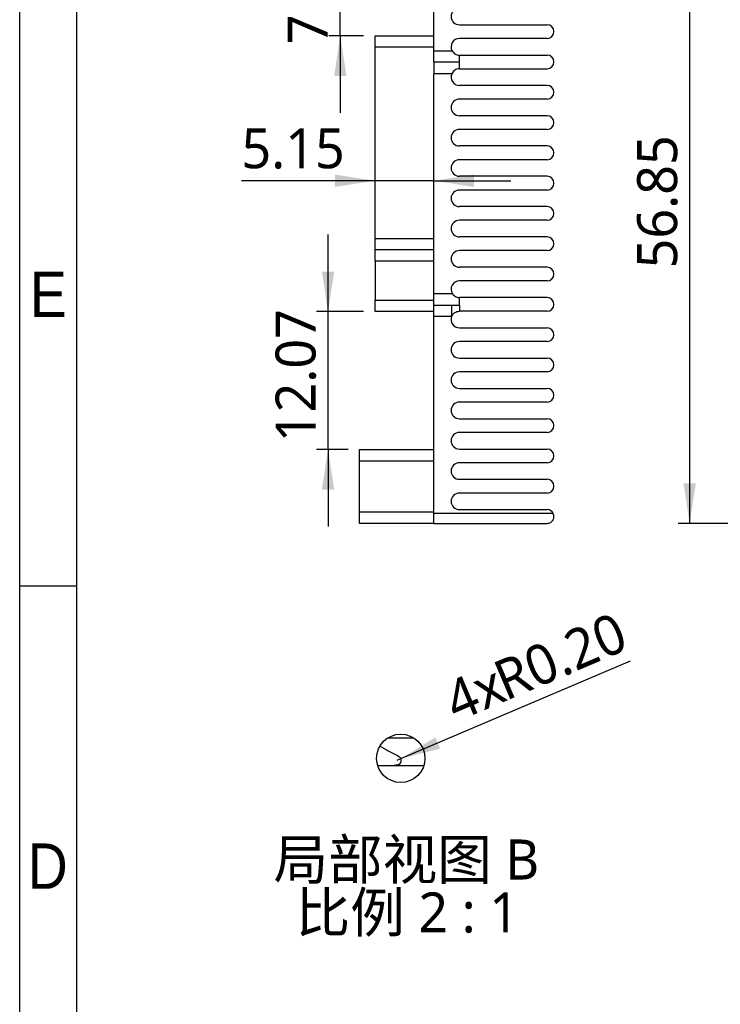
# Model space of a CAD drawing. Header units: millimetres. Extents: x 3 to 207, y 3 to 294.
# Tile 7 of 10: x 3 to 64, y 162 to 248. Entities that reach past the tile are written whole.
import ezdxf

# ---------------------------------------------------------------- set-up
doc = ezdxf.new("R2010")
doc.units = ezdxf.units.MM
for name, color, linetype in [('几何体', 7, 'Continuous'), ('尺寸', 3, 'Continuous'), ('局部视图边界', 6, 'Continuous'), ('注释', 7, 'Continuous'), ('草图直线', 1, 'Continuous')]:
    doc.layers.add(name, color=color, linetype=linetype)
doc.styles.add('SLDTEXTSTYLE0', font='Microsoft YaHei.ttf', dxfattribs={"bigfont": 'bigfont'})
doc.styles.add('SLDTEXTSTYLE1', font='Microsoft YaHei.ttf')
doc.styles.add('SLDTEXTSTYLE2', font='Gothic.ttf', dxfattribs={"width": 0.913})
doc.dimstyles.new('SLDDIMSTYLE1', dxfattribs={"dimtxt": 3.5, "dimasz": 3.5, "dimexe": 0, "dimexo": 0.0625, "dimgap": 0.875, "dimtad": 1, "dimrnd": 1e-09, "dimzin": 12, "dimdsep": 46, "dimtxsty": 'SLDTEXTSTYLE1', "dimsah": 1, "dimcen": 0.09, "dimadec": 0, "dimazin": 3, "dimtfac": 1, "dimtofl": 0, "dimtmove": 0, "dimatfit": 3, "dimfxl": 0, "dimfrac": 2, "dimtolj": 1, "dimtzin": 12, "dimarcsym": 0})
doc.dimstyles.new('SLDDIMSTYLE5', dxfattribs={"dimtxt": 3.5, "dimasz": 3.5, "dimexe": 0, "dimexo": 0.0625, "dimgap": 0.875, "dimtad": 1, "dimrnd": 1e-09, "dimzin": 12, "dimdsep": 46, "dimtxsty": 'SLDTEXTSTYLE1', "dimsah": 1, "dimcen": 0.09, "dimadec": 0, "dimazin": 3, "dimtfac": 1, "dimtmove": 0, "dimatfit": 0, "dimfxl": 0, "dimfrac": 2, "dimtolj": 1, "dimtzin": 12, "dimarcsym": 0})
doc.dimstyles.new('SLDDIMSTYLE9', dxfattribs={"dimtxt": 3.5, "dimasz": 3.5, "dimexe": 0, "dimexo": 0.0625, "dimgap": 0.875, "dimtad": 1, "dimlfac": 0.5, "dimrnd": 1e-09, "dimzin": 0, "dimdsep": 46, "dimtxsty": 'SLDTEXTSTYLE1', "dimsah": 1, "dimcen": 0, "dimadec": 0, "dimazin": 0, "dimtfac": 1, "dimtofl": 0, "dimtmove": 0, "dimatfit": 3, "dimfxl": 0, "dimfrac": 2, "dimtolj": 1, "dimtzin": 12, "dimarcsym": 0})

# ---------------------------------------------------------------- blocks, each defined once
blk = doc.blocks.new('_D')
at = {"layer": '尺寸', "transparency": 16777216}
for p, q in [((67.708, 260.858), (60.615, 260.858)), ((61.615, 260.858), (61.615, 204.008)), ((71.916, 204.008), (60.615, 204.008))]:
    blk.add_line(p, q, dxfattribs=at)
for points in [[(61.615, 260.858), (61.076, 257.358), (62.153, 257.358)], [(61.615, 204.008), (62.153, 207.508), (61.076, 207.508)]]:
    blk.add_solid(points, dxfattribs=at)
at = {"layer": '尺寸', "transparency": 16777216, "insert": (57.022, 226.301), "char_height": 3.5, "attachment_point": 1, "rotation": 90, "style": 'SLDTEXTSTYLE1'}
blk.add_mtext('56.85', dxfattribs=at)
blk = doc.blocks.new('_D_4')
at = {"layer": '尺寸', "transparency": 16777216}
for p, q in [((31.049, 254.258), (31.049, 260.989)), ((31.742, 254.258), (30.049, 254.258)), ((31.049, 246.638), (31.049, 254.258)), ((33.092, 246.638), (30.049, 246.638)), ((31.049, 246.638), (31.049, 239.907))]:
    blk.add_line(p, q, dxfattribs=at)
for points in [[(31.049, 254.258), (31.588, 257.758), (30.511, 257.758)], [(31.049, 246.638), (30.511, 243.138), (31.588, 243.138)]]:
    blk.add_solid(points, dxfattribs=at)
at = {"layer": '尺寸', "transparency": 16777216, "insert": (26.457, 245.895), "char_height": 3.5, "attachment_point": 1, "rotation": 90, "style": 'SLDTEXTSTYLE1'}
blk.add_mtext('7.62', dxfattribs=at)
blk = doc.blocks.new('_D_5')
at = {"layer": '尺寸', "transparency": 16777216}
for p, q in [((34.092, 233.968), (22.404, 233.968)), ((39.242, 233.968), (34.092, 233.968)), ((39.242, 233.968), (45.973, 233.968))]:
    blk.add_line(p, q, dxfattribs=at)
for points in [[(34.092, 233.968), (30.592, 234.506), (30.592, 233.429)], [(39.242, 233.968), (42.742, 233.429), (42.742, 234.506)]]:
    blk.add_solid(points, dxfattribs=at)
at = {"layer": '尺寸', "transparency": 16777216, "insert": (22.404, 238.56), "char_height": 3.5, "attachment_point": 1, "style": 'SLDTEXTSTYLE1'}
blk.add_mtext('5.15', dxfattribs=at)
blk = doc.blocks.new('_D_6')
at = {"layer": '尺寸', "transparency": 16777216}
for p, q in [((29.977, 222.528), (29.977, 229.259)), ((33.092, 222.528), (28.977, 222.528)), ((29.977, 210.458), (29.977, 222.528)), ((31.742, 210.458), (28.977, 210.458)), ((29.977, 210.458), (29.977, 203.727))]:
    blk.add_line(p, q, dxfattribs=at)
for points in [[(29.977, 222.528), (30.516, 226.028), (29.439, 226.028)], [(29.977, 210.458), (29.439, 206.958), (30.516, 206.958)]]:
    blk.add_solid(points, dxfattribs=at)
at = {"layer": '尺寸', "transparency": 16777216, "insert": (25.385, 211.096), "char_height": 3.5, "attachment_point": 1, "rotation": 90, "style": 'SLDTEXTSTYLE1'}
blk.add_mtext('12.07', dxfattribs=at)
blk = doc.blocks.new('_D_17')
at = {"layer": '尺寸', "transparency": 16777216}
for q in [(56.444, 191.975), (35.986, 183.274)]:
    blk.add_line((36.354, 183.431), q, dxfattribs=at)
blk.add_solid([(36.354, 183.431), (39.786, 184.305), (39.364, 185.296)], dxfattribs=at)
at = {"layer": '尺寸', "transparency": 16777216, "char_height": 3.5, "attachment_point": 1, "rotation": 23.0408, "style": 'SLDTEXTSTYLE1'}
for s, insert in [('R0.20', (44.142, 191.675)), ('4x', (39.803, 189.829))]:
    blk.add_mtext(s, dxfattribs=dict(at, insert=insert))

msp = doc.modelspace()

# ---------------------------------------------------------------- linework, layer by layer
at = {"layer": '几何体'}
for p, q in [((39.2421186, 245.327966), (39.2421186, 253.857977)), ((41.4671186, 247.607894), (49.1421186, 247.607894)), ((34.0921186, 246.637982), (39.2421186, 246.637982)), ((34.0921186, 245.637982), (34.0921186, 246.637982)), ((49.1421186, 246.407894), (41.4671186, 246.407894)), ((39.2421186, 245.637982), (34.0921186, 245.637982)), ((34.0921186, 228.92784), (34.0921186, 245.637982)), ((39.2421186, 245.327966), (40.834939, 245.327966)), ((41.4671186, 244.957894), (49.1421186, 244.957894)), ((39.2421186, 244.327966), (39.2421186, 243.327966)), ((41.4721186, 244.327966), (39.2421186, 244.327966)), ((41.4671186, 243.757894), (41.4721186, 243.757894)), ((41.4721186, 243.757894), (41.4721186, 244.327966)), ((41.4721186, 243.757894), (49.1421186, 243.757894)), ((39.2421186, 224.097671), (39.2421186, 243.327966)), ((40.8048819, 243.327966), (39.2421186, 243.327966)), ((49.1421186, 242.307894), (41.4671186, 242.307894)), ((49.1421186, 241.107894), (41.4671186, 241.107894)), ((49.1421186, 239.657894), (41.4671186, 239.657894)), ((49.1421186, 238.457894), (41.4671186, 238.457894)), ((49.1421186, 237.007894), (41.4671186, 237.007894)), ((49.1421186, 235.807894), (41.4671186, 235.807894)), ((49.1421186, 234.357894), (41.4671186, 234.357894)), ((49.1421186, 233.157894), (41.4671186, 233.157894)), ((49.1421186, 231.707894), (41.4671186, 231.707894)), ((49.1421186, 230.507894), (41.4671186, 230.507894)), ((49.1421186, 229.057894), (41.4671186, 229.057894)), ((34.0921186, 228.92784), (39.2421186, 228.92784)), ((34.0921186, 227.92784), (34.0921186, 228.92784)), ((39.2421186, 227.92784), (34.0921186, 227.92784)), ((34.0921186, 226.92784), (34.0921186, 227.92784)), ((49.1421186, 227.857894), (41.4671186, 227.857894)), ((39.2421186, 226.92784), (34.0921186, 226.92784)), ((34.0921186, 226.92784), (34.0921186, 223.52784)), ((49.1421186, 226.407894), (41.4671186, 226.407894)), ((49.1421186, 225.207894), (41.4671186, 225.207894)), ((39.2421186, 224.097671), (40.8529295, 224.097671)), ((39.2421186, 223.097671), (39.2421186, 224.097671)), ((34.0921186, 223.52784), (39.2421186, 223.52784)), ((34.0921186, 222.52784), (34.0921186, 223.52784)), ((39.2421186, 223.097671), (41.4721186, 223.097671)), ((41.4721186, 223.757894), (41.4671186, 223.757894)), ((41.4721186, 223.097671), (41.4721186, 223.757894)), ((49.1421186, 223.757894), (41.4721186, 223.757894)), ((39.2421186, 222.52784), (34.0921186, 222.52784)), ((49.1421186, 222.557894), (41.4671186, 222.557894)), ((40.7921978, 222.097671), (39.2421186, 222.097671)), ((39.2421186, 204.857894), (39.2421186, 222.097671)), ((41.4671186, 221.107894), (49.1421186, 221.107894)), ((49.1421186, 219.907894), (41.4671186, 219.907894)), ((41.4671186, 218.457894), (49.1421186, 218.457894)), ((49.1421186, 217.257894), (41.4671186, 217.257894)), ((41.4671186, 215.807894), (49.1421186, 215.807894)), ((49.1421186, 214.607894), (41.4671186, 214.607894)), ((41.4671186, 213.157894), (49.1421186, 213.157894)), ((49.1421186, 211.957894), (41.4671186, 211.957894)), ((32.7421186, 210.458065), (39.2421186, 210.458065)), ((32.7421186, 209.458065), (32.7421186, 210.458065)), ((41.4671186, 210.507894), (49.1421186, 210.507894)), ((39.2421186, 209.458065), (32.7421186, 209.458065)), ((32.7421186, 205.007894), (32.7421186, 209.458065)), ((49.1421186, 209.307894), (41.4671186, 209.307894)), ((41.4671186, 207.857894), (49.1421186, 207.857894)), ((49.1421186, 206.657894), (41.4671186, 206.657894)), ((32.7421186, 204.007894), (32.7421186, 205.007894)), ((32.7421186, 205.007894), (39.2421186, 205.007894)), ((41.4671186, 205.207894), (49.1421186, 205.207894)), ((49.6875542, 204.857894), (39.2421186, 204.857894)), ((39.2421186, 204.007894), (39.2421186, 204.857894)), ((39.2421186, 204.007894), (32.7421186, 204.007894)), ((39.2421186, 204.007894), (49.1421186, 204.007894)), ((37.4932385, 185.2346386), (35.1902379, 185.2346386)), ((34.3173596, 182.834639), (35.7722456, 182.834639)), ((35.7722456, 182.834639), (38.3661168, 182.834639))]:
    msp.add_line(p, q, dxfattribs=at)
for centre, radius, start, end in [((41.4671186, 248.332894), 0.725, 90, 270), ((49.1421186, 247.007894), 0.6, 270, 90), ((41.4671186, 245.682894), 0.725, 90, 209.311394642), ((49.1421186, 244.357894), 0.6, 270, 90), ((41.4671186, 243.032894), 0.725, 155.983741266, 270), ((49.1421186, 241.707894), 0.6, 270, 90), ((41.4671186, 240.382894), 0.725, 90, 270), ((49.1421186, 239.057894), 0.6, 270, 90), ((41.4671186, 237.732894), 0.725, 90, 270), ((49.1421186, 236.407894), 0.6, 270, 90), ((41.4671186, 235.082894), 0.725, 90, 270), ((49.1421186, 233.757894), 0.6, 270, 90), ((41.4671186, 232.432894), 0.725, 90, 270), ((49.1421186, 231.107894), 0.6, 270, 90), ((41.4671186, 229.782894), 0.725, 90, 270), ((49.1421186, 228.457894), 0.6, 270, 90), ((41.4671186, 227.132894), 0.725, 90, 270), ((49.1421186, 225.807894), 0.6, 270, 90), ((41.4671186, 224.482894), 0.725, 90, 212.096177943), ((49.1421186, 223.157894), 0.6, 270, 90), ((41.4671186, 221.832894), 0.725, 158.579514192, 270), ((49.1421186, 220.507894), 0.6, 270, 90), ((41.4671186, 219.182894), 0.725, 90, 270), ((49.1421186, 217.857894), 0.6, 270, 90), ((41.4671186, 216.532894), 0.725, 90, 270), ((49.1421186, 215.207894), 0.6, 270, 90), ((41.4671186, 213.882894), 0.725, 90, 270), ((49.1421186, 212.557894), 0.6, 270, 90), ((41.4671186, 211.232894), 0.725, 90, 270), ((49.1421186, 209.907894), 0.6, 270, 90), ((41.4671186, 208.582894), 0.725, 90, 270), ((49.1421186, 207.257894), 0.6, 270, 90), ((41.4671186, 205.932894), 0.725, 90, 270), ((49.1421186, 204.607894), 0.6, 24.624318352, 90)]:
    msp.add_arc(centre, radius, start, end, dxfattribs=at)
for points, knots in [([(39.2421186, 244.327966), (39.2421186, 244.3290092), (39.2421186, 244.3310193), (39.2421186, 244.348917), (39.2421186, 244.3780703), (39.2421186, 244.4194299), (39.2421186, 244.472889), (39.2421186, 244.5385586), (39.2421186, 244.6163964), (39.2421186, 244.7062782), (39.2421186, 244.8080329), (39.2421186, 244.9215213), (39.2421186, 245.0466688), (39.2421186, 245.1834651), (39.2421186, 245.2785986), (39.2421186, 245.327966)], [0, 0, 0, 0, 0.09126111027, 0.17586488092, 0.25460417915, 0.32846098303, 0.39862257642, 0.46647051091, 0.53352948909, 0.60137742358, 0.67153901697, 0.74539582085, 0.82413511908, 0.90873888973, 1, 1, 1, 1]), ([(40.834939, 245.327966), (40.8977372, 245.216113), (40.9912268, 245.1209334), (41.2143272, 244.9912515), (41.3419918, 244.9570138), (41.4721186, 244.9579113)], [0, 0, 0, 0, 0.5, 0.5, 1, 1, 1, 1]), ([(41.4671186, 243.757894), (41.3276797, 243.757894), (41.1872373, 243.7157488), (40.9561722, 243.5653957), (40.8626733, 243.4576686), (40.8048819, 243.327966)], [0, 0, 0, 0, 0.5, 0.5, 1, 1, 1, 1]), ([(40.8529295, 224.097671), (40.9187725, 223.9926928), (41.0099868, 223.9072653), (41.2220962, 223.7898702), (41.3435904, 223.757894), (41.4671186, 223.757894)], [0, 0, 0, 0, 0.5, 0.5, 1, 1, 1, 1]), ([(39.2421186, 222.097671), (39.2421186, 222.1470384), (39.2421186, 222.2421719), (39.2421186, 222.3789682), (39.2421186, 222.5041158), (39.2421186, 222.6176042), (39.2421186, 222.7193588), (39.2421186, 222.8092407), (39.2421186, 222.8870784), (39.2421186, 222.952748), (39.2421186, 223.0062071), (39.2421186, 223.0475668), (39.2421186, 223.07672), (39.2421186, 223.0946177), (39.2421186, 223.0966279), (39.2421186, 223.097671)], [0, 0, 0, 0, 0.0912611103, 0.1758648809, 0.2546041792, 0.328460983, 0.3986225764, 0.4664705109, 0.5335294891, 0.6013774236, 0.671539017, 0.7453958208, 0.8241351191, 0.9087388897, 1, 1, 1, 1]), ([(41.4721186, 223.097671), (41.4721186, 223.0966889), (41.4721186, 223.0947705), (41.4721186, 223.0781997), (41.4721186, 223.0513757), (41.4721186, 223.0134113), (41.4721186, 222.9645137), (41.4721186, 222.9046402), (41.4721186, 222.833879), (41.4721186, 222.7521879), (41.4721186, 222.6600133), (41.4721186, 222.5923833), (41.4721186, 222.557761)], [0, 0, 0, 0, 0.1077390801, 0.2104550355, 0.3092363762, 0.4053054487, 0.4999897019, 0.5946748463, 0.6907465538, 0.7895321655, 0.8922538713, 1, 1, 1, 1]), ([(40.7921978, 222.097671), (40.8081013, 222.1383693), (40.8243403, 222.1909883), (40.9348415, 222.3283753), (40.9860736, 222.3875072), (41.1226762, 222.4734299), (41.1793953, 222.5019362), (41.3130279, 222.5434899), (41.3886487, 222.5570134), (41.4671199, 222.557755)], [0, 0, 0, 0, 0.5, 0.5, 0.75, 0.75, 0.875, 0.875, 1, 1, 1, 1]), ([(49.1421186, 204.007894), (49.2530277, 204.007894), (49.3535503, 204.0386042), (49.5171786, 204.1302705), (49.5850218, 204.1926056), (49.6898608, 204.3459662), (49.7272709, 204.4393717), (49.7498601, 204.6460148), (49.7335905, 204.7574547), (49.6875542, 204.857894)], [0, 0, 0, 0, 0.25, 0.25, 0.5, 0.5, 0.75, 0.75, 1, 1, 1, 1]), ([(34.514392, 184.5277983), (34.7564389, 184.3892536), (35.3007255, 184.0777108), (35.8580866, 183.7901644), (36.1675865, 183.6304913)], [0, 0, 0, 0, 0.44470493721, 1, 1, 1, 1]), ([(36.1286497, 182.9003084), (36.1832383, 182.9300855), (36.297241, 182.9922721), (36.3819001, 183.1587641), (36.3917212, 183.3197901), (36.3506035, 183.4572213), (36.2722357, 183.5660139), (36.1989877, 183.6111441), (36.1675865, 183.6304913)], [0, 0, 0, 0, 0.2000901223, 0.4178681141, 0.5745536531, 0.7199436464, 0.8799404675, 1, 1, 1, 1]), ([(36.1286497, 182.9003084), (36.1116114, 182.8941402), (35.9998596, 182.8536843), (35.877396, 182.83488), (35.7744477, 182.834644), (35.7722456, 182.834639)], [0, 0, 0, 0, 0.1496925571, 0.9818117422, 1, 1, 1, 1])]:
    msp.add_open_spline(points, degree=3, knots=knots, dxfattribs=at)
for points in [[(41.4721186, 244.327966), (41.4721186, 244.327966), (41.4721186, 244.5379478), (41.4721186, 244.9579113)], [(40.7921978, 223.097671), (40.7921978, 223.097671), (40.7921978, 222.7643377), (40.7921978, 222.097671)]]:
    msp.add_open_spline(points, degree=3, dxfattribs=at)
at = {"layer": '局部视图边界'}
msp.add_circle((36.3417365, 183.4570527), 2.1179186, dxfattribs=at)
at = {"layer": '草图直线'}
for p, q in [((3, 3), (3, 294)), ((8, 8), (8, 289)), ((8, 198.5), (3, 198.5))]:
    msp.add_line(p, q, dxfattribs=at)

# ---------------------------------------------------------------- texts
at = {"layer": '注释', "attachment_point": 2}
for s, insert, char_height, style in [('E', (5.5078089, 226.0136245), 3.96875, 'SLDTEXTSTYLE2'), ('局部视图 B', (36.8305433, 176.3605998), 3.5, 'SLDTEXTSTYLE0'), ('D', (5.4526873, 176.0136245), 3.96875, 'SLDTEXTSTYLE2'), ('比例 2 : 1', (36.9168286, 171.7328221), 3.5, 'SLDTEXTSTYLE0')]:
    msp.add_mtext(s, dxfattribs=dict(at, insert=insert, char_height=char_height, style=style))

# ---------------------------------------------------------------- dimensions: what is measured, and where the dimension line sits
at = {"layer": '尺寸'}
for base, p1, p2, dimstyle, picture, middle in [((31.0492497, 254.257972), (34.0921186, 246.637982), (32.7421186, 254.257972), 'SLDDIMSTYLE5', '_D_4', (31.0492497, 250.2070891)), ((61.6145747, 204.007894), (68.7081883, 260.857894), (72.9161317, 204.007894), 'SLDDIMSTYLE1', '_D', (61.6145747, 231.8769855)), ((29.9770892, 222.52784), (32.7421186, 210.458065), (34.0921186, 222.52784), 'SLDDIMSTYLE5', '_D_6', (29.9770892, 216.6717474))]:
    dim = msp.add_linear_dim(base=base, p1=p1, p2=p2, angle=90, dimstyle=dimstyle, dxfattribs=at)
    dim.commit()
    dim.dimension.update_dxf_attribs({"geometry": picture, "text_midpoint": middle, "dimtype": 160})
dim = msp.add_linear_dim(base=(34.0921186, 233.9678861), p1=(39.2421186, 222.227966), p2=(34.0921186, 222.52784), dimstyle='SLDDIMSTYLE5', dxfattribs=at)
dim.commit()
dim.dimension.update_dxf_attribs({"geometry": '_D_5', "text_midpoint": (26.7156141, 233.9678861), "dimtype": 160})
dim = msp.add_radius_dim(center=(35.9860885, 183.2740398), mpoint=(36.354179, 183.4305944), text='4x<>', dimstyle='SLDDIMSTYLE9', dxfattribs=at)
dim.commit()
dim.dimension.update_dxf_attribs({"geometry": '_D_17', "text_midpoint": (49.2629217, 188.9208892), "dimtype": 164})

doc.saveas('drawing.dxf')
